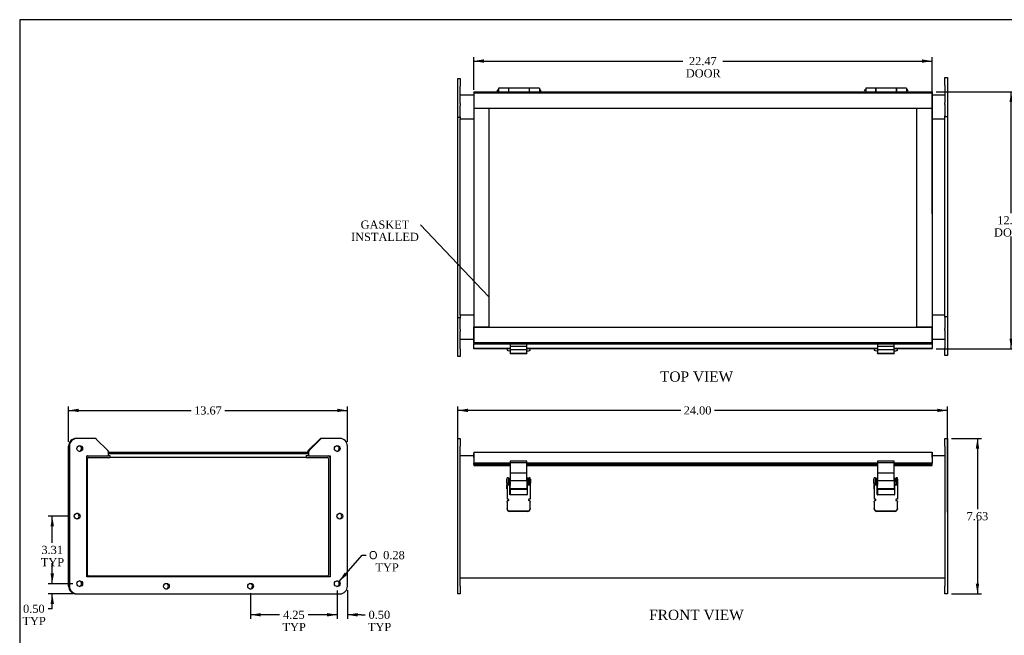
# Model space of a CAD drawing. Header units: inches. Extents: x 0.2 to 89.8, y -0.5 to 59.8.
# Tile 2 of 4: x 0.2 to 48.5, y 29.6 to 59.8. Entities that reach past the tile are written whole.
import ezdxf
from ezdxf import colors
from ezdxf.entities.mleader import LeaderData, LeaderLine
from ezdxf.enums import TextEntityAlignment as Align
from ezdxf.lldxf.tags import DXFTag
from ezdxf.math import Vec2, Vec3

# ---------------------------------------------------------------- set-up
doc = ezdxf.new("R2010")
doc.units = ezdxf.units.IN
doc.header["$MEASUREMENT"] = 0
for name, color, linetype in [('CCH03740', 7, 'Continuous'), ('CCH03741', 7, 'Continuous'), ('COM42530', 7, 'Continuous'), ('COM49279', 7, 'Continuous'), ('COM49282', 7, 'Continuous'), ('Default', 7, 'Continuous'), ('GSK11095', 7, 'Continuous'), ('HNG11000', 7, 'Continuous'), ('HNG11000-2', 7, 'Continuous'), ('HNG11000-3', 7, 'Continuous')]:
    doc.layers.add(name, color=color, linetype=linetype)
doc.styles.add('SEACAD_Solid_Edge_ANSI1_Symbols', font='txt')
doc.styles.add('SEACAD_Times_New_Roman', font='times.ttf')
tags = doc.linetypes.add('HIDDEN2', pattern=[0.1875, 0.125, -0.0625]).pattern_tags.tags
tags[6:7] = [DXFTag(74, 4), DXFTag(75, 0), DXFTag(340, '0'), DXFTag(46, 0.0), DXFTag(50, 0.0), DXFTag(44, 0.0), DXFTag(45, 0.0)]
tags[4:5] = [DXFTag(74, 4), DXFTag(75, 0), DXFTag(340, '0'), DXFTag(46, 0.0), DXFTag(50, 0.0), DXFTag(44, 0.0), DXFTag(45, 0.0)]
doc.dimstyles.new('HAMMOND_(STH_-_66x44)', dxfattribs={"dimtxt": 0.4, "dimasz": 0.5, "dimexe": 0.2, "dimexo": 0.2, "dimgap": 0.1, "dimtad": 0, "dimtih": 1, "dimtoh": 1, "dimzin": 0, "dimdsep": 46, "dimtxsty": 'SEACAD_Times_New_Roman', "dimblk1": '_SE_FILLED', "dimblk2": '_SE_FILLED', "dimsah": 1, "dimcen": 0.2, "dimadec": 0, "dimazin": 0, "dimtfac": 0.8, "dimtofl": 0, "dimtmove": 0, "dimatfit": 3, "dimfxl": 1, "dimtolj": 1, "dimtzin": 0, "dimarcsym": 0})

# ---------------------------------------------------------------- blocks, each defined once
blk = doc.blocks.new('_SE_FILLED')
at = {"color": 0}
blk.add_line((0, 0), (-1, 0), dxfattribs=at)
blk.add_solid([(0, 0), (-1, -0.1665), (-1, 0.1665), (0, 0)], dxfattribs=at)
blk = doc.blocks.new('SE')
at = {"layer": 'CCH03740', "color": 7, "linetype": 'Continuous'}
for p, q in [((24.222, 37.3), (24.279, 37.3)), ((24.222, 37.238), (24.222, 37.3)), ((24.222, 37.113), (24.222, 37.238)), ((24.286, 37.3), (24.279, 37.3)), ((24.279, 37.3), (24.279, 37.238)), ((24.279, 37.113), (24.279, 37.238)), ((25.11, 37.3), (25.096, 37.3)), ((25.139, 37.3), (25.11, 37.3)), ((25.139, 37.238), (25.139, 37.3)), ((25.139, 37.3), (25.196, 37.3)), ((25.139, 37.238), (25.139, 37.113)), ((25.196, 37.295), (25.196, 37.262)), ((42.222, 37.3), (42.279, 37.3)), ((42.222, 37.238), (42.222, 37.3)), ((42.222, 37.113), (42.222, 37.238)), ((42.286, 37.3), (42.279, 37.3)), ((42.279, 37.3), (42.279, 37.238)), ((42.279, 37.113), (42.279, 37.238)), ((43.11, 37.3), (43.096, 37.3)), ((43.139, 37.3), (43.11, 37.3)), ((43.139, 37.238), (43.139, 37.3)), ((43.139, 37.3), (43.196, 37.3)), ((43.139, 37.238), (43.139, 37.113)), ((43.196, 37.295), (43.196, 37.262)), ((24.222, 36.988), (24.222, 37.113)), ((24.279, 36.988), (24.222, 36.988)), ((24.279, 37.113), (24.279, 36.988)), ((24.279, 36.988), (24.286, 36.988)), ((24.279, 36.958), (24.279, 36.931)), ((24.286, 36.958), (24.279, 36.958)), ((24.279, 36.806), (24.279, 36.475)), ((25.11, 36.988), (25.139, 36.988)), ((25.11, 36.958), (25.139, 36.958)), ((25.139, 36.988), (25.139, 37.113)), ((25.196, 36.988), (25.139, 36.988)), ((25.139, 36.954), (25.139, 36.958)), ((25.196, 37.032), (25.196, 36.999)), ((42.222, 36.988), (42.222, 37.113)), ((42.279, 36.988), (42.222, 36.988)), ((42.279, 37.113), (42.279, 36.988)), ((42.279, 36.988), (42.286, 36.988)), ((42.279, 36.958), (42.279, 36.931)), ((42.286, 36.958), (42.279, 36.958)), ((42.279, 36.806), (42.279, 36.475)), ((43.11, 36.988), (43.139, 36.988)), ((43.11, 36.958), (43.139, 36.958)), ((43.139, 36.988), (43.139, 37.113)), ((43.196, 36.988), (43.139, 36.988)), ((43.139, 36.954), (43.139, 36.958)), ((43.196, 37.032), (43.196, 36.999))]:
    blk.add_line(p, q, dxfattribs=at)
for centre, start, end in [((25.11, 36.973), 90, 170.3438), ((25.11, 36.973), 189.6562, 270), ((43.11, 36.973), 90, 170.3438), ((43.11, 36.973), 189.6562, 270)]:
    blk.add_arc(centre, 0.015, start, end, dxfattribs=at)
at = {"layer": 'CCH03741', "color": 7, "linetype": 'Continuous'}
for p, q in [((24.286, 38.122), (24.286, 38.055)), ((25.096, 38.122), (24.286, 38.122)), ((24.286, 38.055), (24.286, 37.562)), ((24.286, 38.055), (25.096, 38.055)), ((25.096, 38.055), (25.096, 38.122)), ((25.096, 37.562), (25.096, 38.055)), ((42.286, 38.122), (42.286, 38.055)), ((43.096, 38.122), (42.286, 38.122)), ((42.286, 38.055), (42.286, 37.562)), ((42.286, 38.055), (43.096, 38.055)), ((43.096, 38.055), (43.096, 38.122)), ((43.096, 37.562), (43.096, 38.055)), ((24.111, 37.05), (24.111, 37.237)), ((24.126, 37.237), (24.111, 37.237)), ((24.191, 37.304), (24.126, 37.304)), ((24.126, 37.226), (24.126, 37.304)), ((24.126, 37.067), (24.126, 37.226)), ((24.191, 37.304), (24.191, 37.226)), ((24.191, 37.226), (24.191, 37.067)), ((24.222, 37.222), (24.191, 37.222)), ((24.286, 37.562), (24.286, 37.18)), ((24.286, 37.562), (25.096, 37.562)), ((24.286, 36.785), (24.286, 37.18)), ((24.286, 37.18), (25.096, 37.18)), ((25.096, 37.18), (25.096, 37.562)), ((25.096, 37.18), (25.096, 36.785)), ((25.124, 37.066), (25.124, 37.222)), ((25.139, 37.222), (25.124, 37.222)), ((25.256, 37.304), (25.196, 37.304)), ((25.196, 37.304), (25.196, 37.295)), ((25.196, 37.262), (25.196, 37.226)), ((25.196, 37.226), (25.196, 37.067)), ((25.256, 37.226), (25.256, 37.304)), ((25.271, 37.237), (25.256, 37.237)), ((25.256, 37.226), (25.256, 37.067)), ((25.271, 37.237), (25.271, 37.05)), ((42.111, 37.05), (42.111, 37.237)), ((42.126, 37.237), (42.111, 37.237)), ((42.191, 37.304), (42.126, 37.304)), ((42.126, 37.226), (42.126, 37.304)), ((42.126, 37.067), (42.126, 37.226)), ((42.191, 37.304), (42.191, 37.226)), ((42.191, 37.226), (42.191, 37.067)), ((42.222, 37.222), (42.191, 37.222)), ((42.286, 37.562), (42.286, 37.18)), ((42.286, 37.562), (43.096, 37.562)), ((42.286, 36.785), (42.286, 37.18)), ((42.286, 37.18), (43.096, 37.18)), ((43.096, 37.18), (43.096, 37.562)), ((43.096, 37.18), (43.096, 36.785)), ((43.124, 37.066), (43.124, 37.222)), ((43.139, 37.222), (43.124, 37.222)), ((43.256, 37.304), (43.196, 37.304)), ((43.196, 37.304), (43.196, 37.295)), ((43.196, 37.262), (43.196, 37.226)), ((43.196, 37.226), (43.196, 37.067)), ((43.256, 37.226), (43.256, 37.304)), ((43.271, 37.237), (43.256, 37.237)), ((43.256, 37.226), (43.256, 37.067)), ((43.271, 37.237), (43.271, 37.05)), ((24.111, 37.05), (24.126, 37.05)), ((24.115, 36.775), (24.115, 36.962)), ((24.126, 36.962), (24.115, 36.962)), ((24.115, 36.775), (24.126, 36.775)), ((24.126, 37.032), (24.126, 37.067)), ((24.191, 37.032), (24.126, 37.032)), ((24.126, 36.979), (24.126, 37.032)), ((24.126, 36.979), (24.126, 36.264)), ((24.202, 36.954), (24.136, 36.954)), ((24.191, 37.067), (24.191, 37.032)), ((24.191, 37.066), (24.222, 37.066)), ((24.191, 37.032), (24.191, 36.954)), ((24.253, 36.954), (24.202, 36.954)), ((24.269, 36.489), (24.269, 36.938)), ((24.286, 36.931), (24.269, 36.931)), ((24.269, 36.806), (24.286, 36.806)), ((24.286, 36.785), (25.096, 36.785)), ((24.286, 36.785), (24.286, 36.75)), ((24.286, 36.75), (25.096, 36.75)), ((25.119, 36.931), (25.096, 36.931)), ((25.096, 36.806), (25.119, 36.806)), ((25.096, 36.75), (25.096, 36.785)), ((25.119, 36.938), (25.119, 36.489)), ((25.124, 37.066), (25.139, 37.066)), ((25.181, 36.954), (25.135, 36.954)), ((25.247, 36.954), (25.181, 36.954)), ((25.196, 37.067), (25.196, 37.032)), ((25.256, 37.032), (25.196, 37.032)), ((25.196, 36.954), (25.196, 36.999)), ((25.256, 37.067), (25.256, 37.032)), ((25.256, 37.05), (25.271, 37.05)), ((25.256, 37.032), (25.256, 36.979)), ((25.256, 36.979), (25.256, 36.264)), ((25.265, 36.931), (25.256, 36.931)), ((25.256, 36.806), (25.265, 36.806)), ((25.265, 36.931), (25.265, 36.806)), ((42.111, 37.05), (42.126, 37.05)), ((42.115, 36.775), (42.115, 36.962)), ((42.126, 36.962), (42.115, 36.962)), ((42.115, 36.775), (42.126, 36.775)), ((42.126, 37.032), (42.126, 37.067)), ((42.191, 37.032), (42.126, 37.032)), ((42.126, 36.979), (42.126, 37.032)), ((42.126, 36.979), (42.126, 36.264)), ((42.202, 36.954), (42.136, 36.954)), ((42.191, 37.067), (42.191, 37.032)), ((42.191, 37.066), (42.222, 37.066)), ((42.191, 37.032), (42.191, 36.954)), ((42.253, 36.954), (42.202, 36.954)), ((42.269, 36.489), (42.269, 36.938)), ((42.286, 36.931), (42.269, 36.931)), ((42.269, 36.806), (42.286, 36.806)), ((42.286, 36.785), (43.096, 36.785)), ((42.286, 36.785), (42.286, 36.75)), ((42.286, 36.75), (43.096, 36.75)), ((43.119, 36.931), (43.096, 36.931)), ((43.096, 36.806), (43.119, 36.806)), ((43.096, 36.75), (43.096, 36.785)), ((43.119, 36.938), (43.119, 36.489)), ((43.124, 37.066), (43.139, 37.066)), ((43.181, 36.954), (43.135, 36.954)), ((43.247, 36.954), (43.181, 36.954)), ((43.196, 37.067), (43.196, 37.032)), ((43.256, 37.032), (43.196, 37.032)), ((43.196, 36.954), (43.196, 36.999)), ((43.256, 37.067), (43.256, 37.032)), ((43.256, 37.05), (43.271, 37.05)), ((43.256, 37.032), (43.256, 36.979)), ((43.256, 36.979), (43.256, 36.264)), ((43.265, 36.931), (43.256, 36.931)), ((43.256, 36.806), (43.265, 36.806)), ((43.265, 36.931), (43.265, 36.806)), ((24.17, 36.264), (24.126, 36.264)), ((25.103, 36.474), (24.285, 36.474)), ((25.256, 36.264), (25.217, 36.264)), ((42.17, 36.264), (42.126, 36.264)), ((43.103, 36.474), (42.285, 36.474)), ((43.256, 36.264), (43.217, 36.264)), ((24.126, 36.114), (24.126, 36.151)), ((24.126, 36.114), (24.126, 36.108)), ((24.126, 36.108), (24.126, 35.801)), ((24.126, 35.781), (24.126, 35.801)), ((24.17, 36.186), (24.161, 36.186)), ((25.221, 36.186), (25.217, 36.186)), ((25.256, 36.151), (25.256, 36.114)), ((25.256, 36.108), (25.256, 36.114)), ((25.256, 35.801), (25.256, 36.108)), ((25.256, 35.801), (25.256, 35.781)), ((42.126, 36.114), (42.126, 36.151)), ((42.126, 36.114), (42.126, 36.108)), ((42.126, 36.108), (42.126, 35.801)), ((42.126, 35.781), (42.126, 35.801)), ((42.17, 36.186), (42.161, 36.186)), ((43.221, 36.186), (43.217, 36.186)), ((43.256, 36.151), (43.256, 36.114)), ((43.256, 36.108), (43.256, 36.114)), ((43.256, 35.801), (43.256, 36.108)), ((43.256, 35.801), (43.256, 35.781)), ((24.251, 35.684), (25.131, 35.684)), ((25.131, 35.664), (24.251, 35.664)), ((42.251, 35.684), (43.131, 35.684)), ((43.131, 35.664), (42.251, 35.664))]:
    blk.add_line(p, q, dxfattribs=at)
for centre, radius, start, end in [((24.253, 36.938), 0.0156, 0, 90), ((25.135, 36.938), 0.0156, 90, 180), ((42.253, 36.938), 0.0156, 0, 90), ((43.135, 36.938), 0.0156, 90, 180), ((24.17, 36.225), 0.039, 35.9208, 89.9828), ((24.17, 36.225), 0.039, 270, 35.879), ((24.285, 36.489), 0.0156, 180, 270), ((25.103, 36.489), 0.0156, 270, 0), ((25.217, 36.225), 0.039, 159.7948, 270), ((25.217, 36.225), 0.039, 90, 159.7948), ((42.17, 36.225), 0.039, 35.9208, 89.9828), ((42.17, 36.225), 0.039, 270, 35.879), ((42.285, 36.489), 0.0156, 180, 270), ((43.103, 36.489), 0.0156, 270, 0), ((43.217, 36.225), 0.039, 159.7948, 270), ((43.217, 36.225), 0.039, 90, 159.7948), ((24.161, 36.151), 0.035, 90, 180), ((25.221, 36.151), 0.035, 0, 90), ((42.161, 36.151), 0.035, 90, 180), ((43.221, 36.151), 0.035, 0, 90)]:
    blk.add_arc(centre, radius, start, end, dxfattribs=at)
for centre, major_axis, start_param, end_param in [((24.251, 35.801), (-0.125, 0), 0, 1.570796), ((24.251, 35.781), (0.125, 0), 3.141593, 4.712389), ((25.131, 35.801), (-0.125, 0), 1.570796, 3.141593), ((25.131, 35.781), (0.125, 0), 4.712389, 6.283185), ((42.251, 35.801), (-0.125, 0), 0, 1.570796), ((42.251, 35.781), (0.125, 0), 3.141593, 4.712389), ((43.131, 35.801), (-0.125, 0), 1.570796, 3.141593), ((43.131, 35.781), (0.125, 0), 4.712389, 6.283185)]:
    blk.add_ellipse(centre, major_axis=major_axis, ratio=0.939693, start_param=start_param, end_param=end_param, dxfattribs=at)
for points, knots in [([(24.126, 36.979), (24.126, 36.972), (24.127, 36.965), (24.129, 36.956), (24.132, 36.954), (24.136, 36.954)], [0, 0, 0, 0, 0.5, 0.5, 1, 1, 1, 1]), ([(25.247, 36.954), (25.249, 36.954), (25.251, 36.954), (25.253, 36.956), (25.254, 36.958), (25.256, 36.965), (25.256, 36.972), (25.256, 36.979)], [0, 0, 0, 0, 0.25, 0.25, 0.5, 0.5, 1, 1, 1, 1]), ([(42.126, 36.979), (42.126, 36.972), (42.127, 36.965), (42.129, 36.956), (42.132, 36.954), (42.136, 36.954)], [0, 0, 0, 0, 0.5, 0.5, 1, 1, 1, 1]), ([(43.247, 36.954), (43.249, 36.954), (43.251, 36.954), (43.253, 36.956), (43.254, 36.958), (43.256, 36.965), (43.256, 36.972), (43.256, 36.979)], [0, 0, 0, 0, 0.25, 0.25, 0.5, 0.5, 1, 1, 1, 1])]:
    blk.add_open_spline(points, degree=3, knots=knots, dxfattribs=at)
at = {"layer": 'COM42530', "color": 7, "linetype": 'Continuous'}
for p, q in [((21.709, 38.869), (21.709, 39.244)), ((21.709, 39.244), (21.834, 39.244)), ((21.834, 39.244), (21.834, 38.869)), ((45.584, 38.869), (45.584, 39.244)), ((45.584, 39.244), (45.709, 39.244)), ((45.709, 39.244), (45.709, 38.869)), ((21.709, 31.994), (21.709, 38.869)), ((21.834, 31.994), (21.834, 38.869)), ((45.584, 38.869), (45.584, 31.994)), ((45.709, 38.869), (45.709, 31.994)), ((21.709, 31.619), (21.709, 31.994)), ((21.834, 31.994), (21.834, 31.619)), ((45.584, 31.619), (45.584, 31.994)), ((45.709, 31.994), (45.709, 31.619)), ((21.834, 31.619), (21.709, 31.619)), ((45.709, 31.619), (45.584, 31.619))]:
    blk.add_line(p, q, dxfattribs=at)
at = {"layer": 'COM49279', "color": 7, "linetype": 'Continuous'}
for p, q in [((21.834, 38.4), (22.491, 38.4)), ((44.959, 38.4), (45.584, 38.4)), ((21.834, 32.4), (45.584, 32.4))]:
    blk.add_line(p, q, dxfattribs=at)
at = {"layer": 'COM49282', "color": 7, "linetype": 'Continuous'}
for p, q in [((22.491, 38.572), (22.491, 38.464)), ((22.491, 38.572), (44.959, 38.572)), ((22.491, 38.464), (22.491, 38.032)), ((44.959, 38.572), (44.959, 38.464)), ((44.959, 38.464), (44.959, 38.032)), ((22.491, 37.963), (22.491, 38.032)), ((24.286, 38.032), (22.491, 38.032)), ((22.491, 37.963), (22.491, 37.919)), ((24.286, 37.963), (22.491, 37.963)), ((22.491, 37.916), (22.491, 37.919)), ((22.491, 37.916), (24.286, 37.916)), ((42.286, 38.032), (25.096, 38.032)), ((42.286, 37.963), (25.096, 37.963)), ((25.096, 37.916), (42.286, 37.916)), ((44.959, 38.032), (43.096, 38.032)), ((44.959, 37.963), (43.096, 37.963)), ((43.096, 37.916), (44.959, 37.916)), ((44.959, 37.963), (44.959, 38.032)), ((44.959, 37.919), (44.959, 37.963)), ((44.959, 37.919), (44.959, 37.916))]:
    blk.add_line(p, q, dxfattribs=at)
at = {"layer": 'GSK11095', "color": 7, "linetype": 'Continuous'}
for p, q in [((22.491, 38.312), (22.491, 38.5)), ((22.491, 38.5), (22.491, 38.5)), ((22.491, 38.5), (22.491, 38.5)), ((22.491, 38.312), (22.491, 38.312)), ((22.491, 38.312), (22.491, 38.312)), ((44.959, 38.5), (44.959, 38.5)), ((44.959, 38.5), (44.959, 38.5)), ((44.959, 38.312), (44.959, 38.5)), ((44.959, 38.312), (44.959, 38.312)), ((44.959, 38.312), (44.959, 38.312))]:
    blk.add_line(p, q, dxfattribs=at)
blk = doc.blocks.new('SE2')
at = {"layer": 'COM42530', "color": 7, "linetype": 'Continuous'}
for p, q in [((3.906, 39.244), (3.054, 39.244)), ((4.556, 38.645), (3.994, 39.207)), ((14.381, 38.645), (14.943, 39.207)), ((14.988, 39.207), (14.426, 38.645)), ((15.929, 39.244), (15.077, 39.244)), ((2.634, 31.994), (2.634, 38.869)), ((2.679, 38.869), (2.679, 31.994)), ((16.304, 31.994), (16.304, 38.869)), ((3.522, 38.392), (4.593, 38.392)), ((3.522, 32.453), (3.522, 38.392)), ((4.593, 38.392), (4.593, 38.557)), ((14.39, 38.557), (14.39, 38.392)), ((14.39, 38.392), (15.461, 38.392)), ((15.461, 38.392), (15.461, 32.453)), ((15.461, 32.453), (3.522, 32.453)), ((3.054, 31.619), (15.929, 31.619))]:
    blk.add_line(p, q, dxfattribs=at)
for centre in [(3.179, 38.744), (15.804, 38.744), (3.054, 35.431), (15.929, 35.431), (3.179, 32.119), (7.429, 31.994), (11.554, 31.994), (15.804, 32.119)]:
    blk.add_circle(centre, 0.141, dxfattribs=at)
for centre, radius, start, end in [((3.009, 38.869), 0.375, 90, 180), ((3.054, 38.869), 0.375, 90, 180), ((3.906, 39.119), 0.125, 45, 90), ((15.032, 39.119), 0.125, 90, 135), ((15.077, 39.119), 0.125, 90, 135), ((15.929, 38.869), 0.375, 0, 90), ((3.134, 38.744), 0.141, 0, 80.7848), ((3.134, 38.744), 0.141, 279.2152, 0), ((4.468, 38.557), 0.125, 0, 45), ((14.47, 38.557), 0.125, 135, 173.211), ((14.515, 38.557), 0.125, 135, 180), ((15.759, 38.744), 0.141, 0, 80.7848), ((15.759, 38.744), 0.141, 279.2152, 0), ((3.009, 35.431), 0.141, 0, 80.7848), ((3.009, 35.431), 0.141, 279.2152, 0), ((15.884, 35.431), 0.141, 0, 80.7848), ((15.884, 35.431), 0.141, 279.2152, 0), ((3.009, 31.994), 0.375, 180, 270), ((3.054, 31.994), 0.375, 180, 270), ((3.134, 32.119), 0.141, 0, 80.7848), ((3.134, 32.119), 0.141, 279.2152, 0), ((7.384, 31.994), 0.141, 0, 80.7848), ((7.384, 31.994), 0.141, 279.2152, 0), ((11.509, 31.994), 0.141, 0, 80.7848), ((11.509, 31.994), 0.141, 279.2152, 0), ((15.759, 32.119), 0.141, 0, 80.7848), ((15.759, 32.119), 0.141, 279.2152, 0), ((15.929, 31.994), 0.375, 270, 0)]:
    blk.add_arc(centre, radius, start, end, dxfattribs=at)
at = {"layer": 'COM49279', "color": 7, "linetype": 'Continuous'}
for p, q in [((3.564, 32.543), (3.564, 38.257)), ((3.612, 38.305), (4.656, 38.305)), ((4.593, 38.4), (4.656, 38.4)), ((4.656, 38.4), (4.656, 38.305)), ((14.282, 38.4), (14.282, 38.305)), ((14.282, 38.4), (14.39, 38.4)), ((14.282, 38.305), (15.326, 38.305)), ((15.374, 38.257), (15.374, 32.543)), ((15.326, 32.495), (3.612, 32.495))]:
    blk.add_line(p, q, dxfattribs=at)
for centre, radius, start, end in [((3.612, 38.257), 0.143, 109.2557, 129.0037), ((3.612, 38.257), 0.048, 90, 180), ((15.326, 38.257), 0.048, 0, 90), ((15.326, 38.257), 0.143, 19.2557, 70.7443), ((3.612, 32.543), 0.048, 180, 270), ((15.326, 32.543), 0.048, 270, 0), ((15.326, 32.543), 0.143, 320.9963, 340.7443)]:
    blk.add_arc(centre, radius, start, end, dxfattribs=at)
at = {"layer": 'COM49282', "color": 7, "linetype": 'Continuous'}
for p, q in [((4.592, 38.572), (14.391, 38.572)), ((4.593, 38.5), (14.39, 38.5))]:
    blk.add_line(p, q, dxfattribs=at)
at = {"layer": 'GSK11095', "color": 7, "linetype": 'Continuous'}
for p, q in [((14.39, 38.5), (4.593, 38.5)), ((14.282, 38.312), (4.656, 38.312)), ((15.458, 38.312), (15.461, 38.312))]:
    blk.add_line(p, q, dxfattribs=at)
blk = doc.blocks.new('SE4')
at = {"layer": 'CCH03741', "color": 7, "linetype": 'Continuous'}
for p, q in [((24.126, 43.639), (24.126, 43.58)), ((24.251, 43.538), (24.286, 43.538)), ((24.286, 43.863), (24.286, 43.748)), ((25.096, 43.863), (24.286, 43.863)), ((24.286, 43.748), (24.286, 43.61)), ((25.096, 43.748), (24.286, 43.748)), ((24.286, 43.61), (24.286, 43.431)), ((24.286, 43.61), (25.096, 43.61)), ((25.096, 43.748), (25.096, 43.863)), ((25.096, 43.61), (25.096, 43.748)), ((25.096, 43.431), (25.096, 43.61)), ((25.096, 43.538), (25.131, 43.538)), ((25.256, 43.58), (25.256, 43.639)), ((42.126, 43.639), (42.126, 43.58)), ((42.251, 43.538), (42.286, 43.538)), ((42.286, 43.863), (42.286, 43.748)), ((43.096, 43.863), (42.286, 43.863)), ((42.286, 43.748), (42.286, 43.61)), ((43.096, 43.748), (42.286, 43.748)), ((42.286, 43.61), (42.286, 43.431)), ((42.286, 43.61), (43.096, 43.61)), ((43.096, 43.748), (43.096, 43.863)), ((43.096, 43.61), (43.096, 43.748)), ((43.096, 43.431), (43.096, 43.61)), ((43.096, 43.538), (43.131, 43.538)), ((43.256, 43.58), (43.256, 43.639)), ((24.286, 43.408), (24.286, 43.431)), ((24.286, 43.431), (25.096, 43.431)), ((24.286, 43.408), (25.096, 43.408)), ((25.096, 43.431), (25.096, 43.408)), ((42.286, 43.408), (42.286, 43.431)), ((42.286, 43.431), (43.096, 43.431)), ((42.286, 43.408), (43.096, 43.408)), ((43.096, 43.431), (43.096, 43.408))]:
    blk.add_line(p, q, dxfattribs=at)
for centre, start_param, end_param in [((24.251, 43.58), 0, 1.570796), ((25.131, 43.58), 1.570796, 3.141593), ((42.251, 43.58), 0, 1.570796), ((43.131, 43.58), 1.570796, 3.141593)]:
    blk.add_ellipse(centre, major_axis=(-0.125, 0), ratio=0.34202, start_param=start_param, end_param=end_param, dxfattribs=at)
at = {"layer": 'COM42530', "color": 7, "linetype": 'Continuous'}
for p, q in [((21.709, 56.518), (21.709, 56.893)), ((21.709, 56.893), (21.834, 56.893)), ((21.709, 55.666), (21.709, 56.518)), ((21.834, 56.893), (21.834, 56.518)), ((21.834, 55.666), (21.834, 56.518)), ((45.584, 56.938), (45.709, 56.938)), ((45.584, 56.563), (45.584, 56.938)), ((45.584, 56.563), (45.584, 55.711)), ((45.709, 56.938), (45.709, 56.563)), ((45.709, 56.563), (45.709, 55.711)), ((21.709, 55.578), (21.709, 55.666)), ((21.709, 55.016), (21.709, 55.578)), ((21.834, 55.666), (21.834, 55.578)), ((21.834, 55.016), (21.834, 55.578)), ((45.584, 55.623), (45.584, 55.711)), ((45.584, 55.623), (45.584, 55.061)), ((45.709, 55.711), (45.709, 55.623)), ((45.709, 55.623), (45.709, 55.061)), ((45.584, 55.024), (45.584, 55.061)), ((45.709, 55.024), (45.584, 55.024)), ((45.709, 55.061), (45.709, 55.024)), ((45.709, 55.024), (45.709, 45.227)), ((21.709, 54.979), (21.709, 55.016)), ((21.709, 45.182), (21.709, 54.979)), ((21.834, 54.979), (21.709, 54.979)), ((21.834, 55.016), (21.834, 54.979)), ((21.709, 45.146), (21.709, 45.182)), ((21.709, 45.182), (21.834, 45.182)), ((21.709, 44.584), (21.709, 45.146)), ((21.834, 45.182), (21.834, 45.146)), ((21.834, 44.584), (21.834, 45.146)), ((45.584, 45.227), (45.709, 45.227)), ((45.584, 45.191), (45.584, 45.227)), ((45.584, 45.191), (45.584, 44.629)), ((45.709, 45.227), (45.709, 45.191)), ((45.709, 45.191), (45.709, 44.629)), ((21.709, 44.495), (21.709, 44.584)), ((21.709, 43.643), (21.709, 44.495)), ((21.834, 44.584), (21.834, 44.495)), ((21.834, 43.643), (21.834, 44.495)), ((45.584, 44.54), (45.584, 44.629)), ((45.584, 44.54), (45.584, 43.688)), ((45.709, 44.629), (45.709, 44.54)), ((45.709, 44.54), (45.709, 43.688)), ((21.709, 43.268), (21.709, 43.643)), ((21.834, 43.643), (21.834, 43.268)), ((45.584, 43.313), (45.584, 43.688)), ((45.709, 43.688), (45.709, 43.313)), ((21.834, 43.268), (21.709, 43.268)), ((45.709, 43.313), (45.584, 43.313))]:
    blk.add_line(p, q, dxfattribs=at)
at = {"layer": 'COM49279', "color": 7, "linetype": 'Continuous'}
for p, q in [((21.834, 56.103), (22.491, 56.103)), ((44.959, 56.103), (45.584, 56.103)), ((45.584, 54.916), (45.584, 55.024)), ((21.834, 54.979), (21.834, 54.916)), ((21.834, 45.29), (21.834, 54.916)), ((21.834, 54.916), (22.491, 54.916)), ((44.959, 54.916), (45.584, 54.916)), ((45.584, 45.29), (45.584, 54.916)), ((22.491, 45.29), (21.834, 45.29)), ((21.834, 45.29), (21.834, 45.182)), ((45.584, 45.29), (44.959, 45.29)), ((45.584, 45.227), (45.584, 45.29)), ((22.491, 44.103), (21.834, 44.103)), ((45.584, 44.103), (44.959, 44.103))]:
    blk.add_line(p, q, dxfattribs=at)
at = {"layer": 'COM49282', "color": 7, "linetype": 'Continuous'}
for p, q in [((22.491, 56.25), (22.491, 56.142)), ((22.491, 56.25), (44.959, 56.25)), ((22.491, 56.142), (22.491, 43.983)), ((44.959, 56.25), (44.959, 56.142)), ((44.959, 56.142), (44.959, 43.983)), ((22.491, 43.983), (22.491, 43.875)), ((44.959, 43.983), (44.959, 43.875)), ((22.491, 43.875), (44.959, 43.875)), ((22.491, 43.83), (22.491, 43.875)), ((22.491, 43.657), (22.491, 43.83)), ((22.491, 43.639), (22.491, 43.657)), ((24.286, 43.657), (22.491, 43.657)), ((24.286, 43.639), (22.491, 43.639)), ((42.286, 43.657), (25.096, 43.657)), ((42.286, 43.639), (25.096, 43.639)), ((44.959, 43.657), (43.096, 43.657)), ((44.959, 43.639), (43.096, 43.639)), ((44.959, 43.875), (44.959, 43.83)), ((44.959, 43.83), (44.959, 43.657)), ((44.959, 43.639), (44.959, 43.657))]:
    blk.add_line(p, q, dxfattribs=at)
at = {"layer": 'GSK11095', "color": 7, "linetype": 'HIDDEN2'}
for p, q in [((44.959, 56.178), (22.491, 56.178)), ((44.959, 55.428), (22.491, 55.428)), ((23.241, 55.428), (22.491, 55.428)), ((23.241, 44.697), (23.241, 55.428)), ((23.241, 55.428), (23.241, 55.428)), ((44.209, 44.697), (44.209, 55.428)), ((44.959, 55.428), (44.209, 55.428)), ((44.209, 55.428), (44.209, 55.428)), ((22.491, 44.697), (44.959, 44.697)), ((23.241, 44.697), (22.491, 44.697)), ((23.241, 44.697), (23.241, 44.697)), ((44.959, 44.697), (44.209, 44.697)), ((44.209, 44.697), (44.209, 44.697)), ((22.491, 43.947), (44.959, 43.947))]:
    blk.add_line(p, q, dxfattribs=at)
at = {"layer": 'GSK11095', "color": 7, "linetype": 'Continuous'}
for p, q in [((22.491, 56.178), (22.491, 56.178)), ((22.491, 56.178), (22.491, 55.428)), ((22.491, 56.178), (22.491, 56.178)), ((44.959, 56.178), (44.959, 55.428)), ((44.959, 56.178), (44.959, 56.178)), ((44.959, 56.178), (44.959, 56.178)), ((22.491, 55.428), (22.491, 55.428)), ((22.491, 55.428), (22.491, 55.428)), ((44.959, 55.428), (44.959, 55.428)), ((44.959, 55.428), (44.959, 55.428)), ((22.491, 43.947), (22.491, 44.697)), ((22.491, 44.697), (22.491, 44.697)), ((22.491, 44.697), (22.491, 44.697)), ((44.959, 44.697), (44.959, 44.697)), ((44.959, 43.947), (44.959, 44.697)), ((44.959, 44.697), (44.959, 44.697)), ((22.491, 43.947), (22.491, 43.947)), ((22.491, 43.947), (22.491, 43.947)), ((44.959, 43.947), (44.959, 43.947)), ((44.959, 43.947), (44.959, 43.947))]:
    blk.add_line(p, q, dxfattribs=at)
at = {"layer": 'HNG11000', "color": 7, "linetype": 'Continuous'}
for p, q in [((24.213, 56.25), (24.213, 56.418)), ((25.205, 56.418), (24.213, 56.418)), ((25.205, 56.418), (25.205, 56.25)), ((42.213, 56.25), (42.213, 56.418)), ((43.205, 56.418), (42.213, 56.418)), ((43.205, 56.418), (43.205, 56.25))]:
    blk.add_line(p, q, dxfattribs=at)
at = {"layer": 'HNG11000-2', "color": 7, "linetype": 'Continuous'}
for p, q in [((23.709, 56.418), (23.709, 56.25)), ((24.205, 56.418), (23.709, 56.418)), ((24.205, 56.25), (24.205, 56.418)), ((25.213, 56.418), (25.213, 56.25)), ((25.709, 56.418), (25.213, 56.418)), ((25.709, 56.418), (25.709, 56.25)), ((41.709, 56.418), (41.709, 56.25)), ((42.205, 56.418), (41.709, 56.418)), ((42.205, 56.25), (42.205, 56.418)), ((43.213, 56.418), (43.213, 56.25)), ((43.709, 56.418), (43.213, 56.418)), ((43.709, 56.418), (43.709, 56.25))]:
    blk.add_line(p, q, dxfattribs=at)
at = {"layer": 'HNG11000-3', "color": 7, "linetype": 'Continuous'}
for p, q in [((23.709, 56.343), (23.697, 56.343)), ((24.213, 56.343), (24.205, 56.343)), ((25.213, 56.343), (25.205, 56.343)), ((25.722, 56.343), (25.709, 56.343)), ((41.709, 56.343), (41.697, 56.343)), ((42.213, 56.343), (42.205, 56.343)), ((43.213, 56.343), (43.205, 56.343)), ((43.722, 56.343), (43.709, 56.343))]:
    blk.add_line(p, q, dxfattribs=at)
for centre, start, end in [((23.697, 56.28), 90, 208.6854), ((25.722, 56.28), 331.3146, 90), ((41.697, 56.28), 90, 208.6854), ((43.722, 56.28), 331.3146, 90)]:
    blk.add_arc(centre, 0.0625, start, end, dxfattribs=at)
blk = doc.blocks.new('DMBLK136')
at = {"layer": 'Default', "linetype": 'Continuous', "transparency": 16777216}
for points in [[(22.209, 40.701), (21.709, 40.617), (22.209, 40.534)], [(45.209, 40.701), (45.209, 40.534), (45.709, 40.617)]]:
    blk.add_hatch(color=7, dxfattribs=at).paths.add_polyline_path(points)
at = {"layer": 'Default', "color": 7, "linetype": 'Continuous', "transparency": 16777216}
for p, q in [((21.709, 35.631), (21.709, 40.817)), ((32.644, 40.617), (21.709, 40.617)), ((45.709, 40.617), (34.289, 40.617)), ((45.709, 35.631), (45.709, 40.817))]:
    blk.add_line(p, q, dxfattribs=at)
at = {"layer": 'Default', "color": 7, "linetype": 'Continuous', "transparency": 16777216, "style": 'SEACAD_Times_New_Roman'}
blk.add_text('24.00', height=0.4, dxfattribs=at).set_placement((32.784, 40.817), align=Align.TOP_LEFT)
blk = doc.blocks.new('DMBLK137')
at = {"layer": 'Default', "linetype": 'Continuous', "transparency": 16777216}
for points in [[(22.991, 57.835), (22.491, 57.751), (22.991, 57.668)], [(44.459, 57.835), (44.459, 57.668), (44.959, 57.751)]]:
    blk.add_hatch(color=7, dxfattribs=at).paths.add_polyline_path(points)
at = {"layer": 'Default', "color": 7, "linetype": 'Continuous', "transparency": 16777216}
for p, q in [((22.491, 56.342), (22.491, 57.951)), ((44.959, 50.263), (44.959, 57.951)), ((22.491, 57.751), (32.747, 57.751)), ((34.704, 57.751), (44.959, 57.751))]:
    blk.add_line(p, q, dxfattribs=at)
at = {"layer": 'Default', "color": 7, "linetype": 'Continuous', "transparency": 16777216, "style": 'SEACAD_Times_New_Roman'}
for s, p in [('22.47', (33.043, 57.951)), ('DOOR', (32.887, 57.351))]:
    blk.add_text(s, height=0.4, dxfattribs=at).set_placement(p, align=Align.TOP_LEFT)
blk = doc.blocks.new('DMBLK139')
at = {"layer": 'Default', "linetype": 'Continuous', "transparency": 16777216}
for points in [[(47.267, 38.744), (47.184, 39.244), (47.101, 38.744)], [(47.267, 32.119), (47.101, 32.119), (47.184, 31.619)]]:
    blk.add_hatch(color=7, dxfattribs=at).paths.add_polyline_path(points)
at = {"layer": 'Default', "color": 7, "linetype": 'Continuous', "transparency": 16777216}
for p, q in [((45.909, 39.244), (47.384, 39.244)), ((47.184, 39.244), (47.184, 35.771)), ((47.184, 35.231), (47.184, 31.619)), ((45.909, 31.619), (47.384, 31.619))]:
    blk.add_line(p, q, dxfattribs=at)
at = {"layer": 'Default', "color": 7, "linetype": 'Continuous', "transparency": 16777216, "style": 'SEACAD_Times_New_Roman'}
blk.add_text('7.63', height=0.4, dxfattribs=at).set_placement((46.653, 35.631), align=Align.TOP_LEFT)
blk = doc.blocks.new('DMBLK140')
at = {"layer": 'Default', "linetype": 'Continuous', "transparency": 16777216}
for points in [[(15.304, 30.51), (15.804, 30.593), (15.304, 30.677)], [(16.804, 30.51), (16.804, 30.677), (16.304, 30.593)]]:
    blk.add_hatch(color=7, dxfattribs=at).paths.add_polyline_path(points)
at = {"layer": 'Default', "color": 7, "linetype": 'Continuous', "transparency": 16777216}
for p, q in [((15.804, 31.778), (15.804, 30.393)), ((16.304, 31.794), (16.304, 30.393)), ((15.804, 30.593), (14.804, 30.593)), ((16.969, 30.593), (16.304, 30.593)), ((16.969, 30.593), (17.169, 30.593))]:
    blk.add_line(p, q, dxfattribs=at)
at = {"layer": 'Default', "color": 7, "linetype": 'Continuous', "transparency": 16777216, "style": 'SEACAD_Times_New_Roman'}
for s, p in [('0.50', (17.338, 30.793)), ('TYP', (17.309, 30.193))]:
    blk.add_text(s, height=0.4, dxfattribs=at).set_placement(p, align=Align.TOP_LEFT)
blk = doc.blocks.new('DMBLK141')
at = {"layer": 'Default', "linetype": 'Continuous', "transparency": 16777216}
for points in [[(12.054, 30.51), (12.054, 30.677), (11.554, 30.593)], [(15.304, 30.51), (15.804, 30.593), (15.304, 30.677)]]:
    blk.add_hatch(color=7, dxfattribs=at).paths.add_polyline_path(points)
at = {"layer": 'Default', "color": 7, "linetype": 'Continuous', "transparency": 16777216}
for p, q in [((11.554, 31.653), (11.554, 30.393)), ((15.804, 31.778), (15.804, 30.393)), ((12.98, 30.593), (11.554, 30.593)), ((15.804, 30.593), (14.378, 30.593))]:
    blk.add_line(p, q, dxfattribs=at)
at = {"layer": 'Default', "color": 7, "linetype": 'Continuous', "transparency": 16777216, "style": 'SEACAD_Times_New_Roman'}
for s, p in [('4.25', (13.148, 30.793)), ('TYP', (13.12, 30.193))]:
    blk.add_text(s, height=0.4, dxfattribs=at).set_placement(p, align=Align.TOP_LEFT)
blk = doc.blocks.new('DMBLK142')
at = {"layer": 'Default', "linetype": 'Continuous', "transparency": 16777216}
for points in [[(1.75, 32.619), (1.833, 32.119), (1.917, 32.619)], [(1.75, 31.119), (1.917, 31.119), (1.833, 31.619)]]:
    blk.add_hatch(color=7, dxfattribs=at).paths.add_polyline_path(points)
at = {"layer": 'Default', "color": 7, "linetype": 'Continuous', "transparency": 16777216}
for p, q in [((1.833, 32.119), (1.833, 33.119)), ((2.838, 32.119), (1.633, 32.119)), ((2.854, 31.619), (1.633, 31.619)), ((1.833, 30.889), (1.833, 31.619)), ((1.833, 30.889), (1.633, 30.889))]:
    blk.add_line(p, q, dxfattribs=at)
at = {"layer": 'Default', "color": 7, "linetype": 'Continuous', "transparency": 16777216, "style": 'SEACAD_Times_New_Roman'}
for s, p in [('0.50', (0.403, 31.089)), ('TYP', (0.375, 30.489))]:
    blk.add_text(s, height=0.4, dxfattribs=at).set_placement(p, align=Align.TOP_LEFT)
blk = doc.blocks.new('DMBLK143')
at = {"layer": 'Default', "linetype": 'Continuous', "transparency": 16777216}
for points in [[(1.75, 34.931), (1.917, 34.931), (1.833, 35.431)], [(1.75, 32.619), (1.833, 32.119), (1.917, 32.619)]]:
    blk.add_hatch(color=7, dxfattribs=at).paths.add_polyline_path(points)
at = {"layer": 'Default', "color": 7, "linetype": 'Continuous', "transparency": 16777216}
for p, q in [((2.713, 35.431), (1.633, 35.431)), ((1.833, 34.115), (1.833, 35.431)), ((1.833, 32.119), (1.833, 32.975)), ((2.838, 32.119), (1.633, 32.119))]:
    blk.add_line(p, q, dxfattribs=at)
at = {"layer": 'Default', "color": 7, "linetype": 'Continuous', "transparency": 16777216, "style": 'SEACAD_Times_New_Roman'}
for s, p in [('3.31', (1.302, 33.975)), ('TYP', (1.274, 33.375))]:
    blk.add_text(s, height=0.4, dxfattribs=at).set_placement(p, align=Align.TOP_LEFT)
blk = doc.blocks.new('DMBLK144')
at = {"layer": 'Default', "linetype": 'Continuous', "transparency": 16777216}
for points in [[(48.919, 55.75), (48.836, 56.25), (48.753, 55.75)], [(48.919, 44.139), (48.753, 44.139), (48.836, 43.639)]]:
    blk.add_hatch(color=7, dxfattribs=at).paths.add_polyline_path(points)
at = {"layer": 'Default', "color": 7, "linetype": 'Continuous', "transparency": 16777216}
for p, q in [((45.159, 56.25), (49.036, 56.25)), ((48.836, 50.285), (48.836, 56.25)), ((48.836, 43.639), (48.836, 49.145)), ((45.159, 43.639), (49.036, 43.639))]:
    blk.add_line(p, q, dxfattribs=at)
at = {"layer": 'Default', "color": 7, "linetype": 'Continuous', "transparency": 16777216, "style": 'SEACAD_Times_New_Roman'}
for s, p in [('12.61', (48.154, 50.145)), ('DOOR', (47.997, 49.545))]:
    blk.add_text(s, height=0.4, dxfattribs=at).set_placement(p, align=Align.TOP_LEFT)
blk = doc.blocks.new('DMBLK148')
at = {"layer": 'Default', "linetype": 'Continuous', "transparency": 16777216}
for points in [[(3.134, 40.701), (2.634, 40.617), (3.134, 40.534)], [(15.804, 40.701), (15.804, 40.534), (16.304, 40.617)]]:
    blk.add_hatch(color=7, dxfattribs=at).paths.add_polyline_path(points)
at = {"layer": 'Default', "color": 7, "linetype": 'Continuous', "transparency": 16777216}
for p, q in [((2.634, 39.069), (2.634, 40.817)), ((2.634, 40.617), (8.646, 40.617)), ((10.291, 40.617), (16.304, 40.617)), ((16.304, 39.069), (16.304, 40.817))]:
    blk.add_line(p, q, dxfattribs=at)
at = {"layer": 'Default', "color": 7, "linetype": 'Continuous', "transparency": 16777216, "style": 'SEACAD_Times_New_Roman'}
blk.add_text('13.67', height=0.4, dxfattribs=at).set_placement((8.786, 40.817), align=Align.TOP_LEFT)
blk = doc.blocks.new('DMBLK152')
at = {"layer": 'Default', "linetype": 'Continuous', "transparency": 16777216}
blk.add_hatch(color=7, dxfattribs=at).paths.add_polyline_path([(16.16, 32.657), (15.896, 32.225), (16.286, 32.548)])
at = {"layer": 'Default', "color": 7, "linetype": 'Continuous', "transparency": 16777216}
for p, q in [((15.896, 32.225), (17.018, 33.519)), ((17.018, 33.519), (17.218, 33.519))]:
    blk.add_line(p, q, dxfattribs=at)
for s, style, p in [('O', 'SEACAD_Solid_Edge_ANSI1_Symbols', (17.358, 33.719)), ('0.28', 'SEACAD_Times_New_Roman', (18.054, 33.719)), ('TYP', 'SEACAD_Times_New_Roman', (17.677, 33.119))]:
    blk.add_text(s, height=0.4, dxfattribs=dict(at, style=style)).set_placement(p, align=Align.TOP_LEFT)
blk = doc.blocks.new('BORDER')
at = {"layer": 'Default', "color": 7, "linetype": 'Continuous'}
for p, q in [((0, 27.86), (-41.86, 27.86)), ((-41.86, 27.86), (-41.86, 0))]:
    blk.add_line(p, q, dxfattribs=at)

msp = doc.modelspace()

# ---------------------------------------------------------------- block references
at = {"layer": 'Default', "color": 7, "xscale": 2.14, "yscale": 2.14, "zscale": 2.14}
msp.add_blockref('BORDER', (89.818, 0.161), dxfattribs=at)
at = {"layer": 'Default'}
for name in ['SE4', 'SE2', 'SE']:
    msp.add_blockref(name, (0, 0), dxfattribs=at)

# ---------------------------------------------------------------- texts
at = {"layer": 'Default', "color": 7, "linetype": 'Continuous', "style": 'SEACAD_Times_New_Roman'}
for s, p in [('TOP VIEW', (31.622, 42.529)), ('FRONT VIEW', (31.091, 30.84))]:
    msp.add_text(s, height=0.5, dxfattribs=at).set_placement(p, align=Align.TOP_LEFT)

# ---------------------------------------------------------------- dimensions: what is measured, and where the dimension line sits
at = {"layer": 'Default', "color": 7, "linetype": 'Continuous'}
for base, p1, p2, text, picture, middle in [((44.959, 57.751), (22.491, 56.142), (44.959, 50.063), '\\A1;<>\\PDOOR', 'DMBLK137', (33.725, 57.751)), ((21.709, 40.617), (45.709, 35.431), (21.709, 35.431), '\\A1;<>', 'DMBLK136', (33.467, 40.617)), ((11.554, 30.593), (15.804, 31.978), (11.554, 31.853), '\\A1;<>\\PTYP', 'DMBLK141', (13.679, 30.593))]:
    dim = msp.add_linear_dim(base=base, p1=p1, p2=p2, text=text, dimstyle='HAMMOND_(STH_-_66x44)', dxfattribs=at)
    dim.commit()
    dim.dimension.update_dxf_attribs({"geometry": picture, "text_midpoint": middle, "dimtype": 160})
for base, p1, p2, angle, text, picture, middle, dimtype in [((48.836, 43.639), (44.959, 43.639), (44.959, 56.25), 90, '\\A1;<>\\PDOOR', 'DMBLK144', (48.836, 49.945), 161), ((2.634, 40.617), (2.634, 38.869), (16.304, 38.869), 0, '\\A1;<>', 'DMBLK148', (9.469, 40.617), 161), ((47.18385482, 39.243749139), (45.584436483, 39.243749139), (45.584436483, 31.618749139), 270, '\\A1;<>', 'DMBLK139', (47.18385482, 35.431249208), 161), ((1.833, 35.431), (3.038, 32.119), (2.913, 35.431), 90, '\\A1;<>\\PTYP', 'DMBLK143', (1.833, 33.775), 160)]:
    dim = msp.add_linear_dim(base=base, p1=p1, p2=p2, angle=angle, text=text, dimstyle='HAMMOND_(STH_-_66x44)', dxfattribs=at)
    dim.commit()
    dim.dimension.update_dxf_attribs({"geometry": picture, "text_midpoint": middle, "dimtype": dimtype})
dim = msp.add_diameter_dim_2p(p1=(15.712, 32.013), p2=(15.896, 32.225), text='\\A1;<>\\PTYP', dimstyle='HAMMOND_(STH_-_66x44)', dxfattribs=at)
dim.commit()
dim.dimension.update_dxf_attribs({"geometry": 'DMBLK152', "text_midpoint": (17.218, 33.519), "dimtype": 163})
dim = msp.add_linear_dim(base=(1.833, 32.119), p1=(3.054, 31.619), p2=(3.038, 32.119), angle=90, text='\\A1;<>\\PTYP', dimstyle='HAMMOND_(STH_-_66x44)', override={"dimtmove": 1}, dxfattribs=at)
dim.commit()
dim.dimension.update_dxf_attribs({"geometry": 'DMBLK142', "text_midpoint": (1.633, 30.889), "dimtype": 160})
dim = msp.add_linear_dim(base=(15.804, 30.593), p1=(16.304, 31.994), p2=(15.804, 31.978), text='\\A1;<>\\PTYP', dimstyle='HAMMOND_(STH_-_66x44)', override={"dimtmove": 1}, dxfattribs=at)
dim.commit()
dim.dimension.update_dxf_attribs({"geometry": 'DMBLK140', "text_midpoint": (17.169, 30.593), "dimtype": 160})

# ---------------------------------------------------------------- leaders
ml = msp.add_multileader_mtext('Standard', dxfattribs=at)
ml.set_content('{\\pxsm0.9;\\fTimes New Roman|b0||i0||c0|p34;\\W1.;GASKET\\PINSTALLED\\P}', color=7)
ml.set_leader_properties()
ml.set_arrow_properties(name='_SE_FILLED')
ml.build(insert=Vec2(0, 0))
ml.multileader.update_dxf_attribs({"dogleg_length": 0, "arrow_head_size": 0.5})
ctx = ml.context
ctx.base_point, ctx.char_height, ctx.arrow_head_size, ctx.landing_gap_size = Vec3(16.444, 49.616), 0.4, 0.5, 0.14
ctx.text_align_type = 1
notes = []
notes.append((ctx, [(0, (1, 1, 0), (19.888, 49.726), (-1, 0), 0, [(0, [(23.241, 46.171)], 0, [])])]))
ctx.mtext.insert, ctx.mtext.alignment = Vec3(18.141, 49.93), 2
for ctx, leaders in notes:
    for number, flags, end, landing, length, lines in leaders:
        leader = LeaderData()
        leader.index, (leader.has_last_leader_line, leader.has_dogleg_vector, leader.attachment_direction) = number, flags
        leader.last_leader_point, leader.dogleg_vector, leader.dogleg_length = Vec3(end), Vec3(landing), length
        for number, points, colour, breaks in lines:
            line = LeaderLine()
            line.index, line.vertices, line.color, line.breaks = number, Vec3.list(points), colors.encode_raw_color(colour), breaks
            leader.lines.append(line)
        ctx.leaders.append(leader)

doc.saveas('drawing.dxf')
